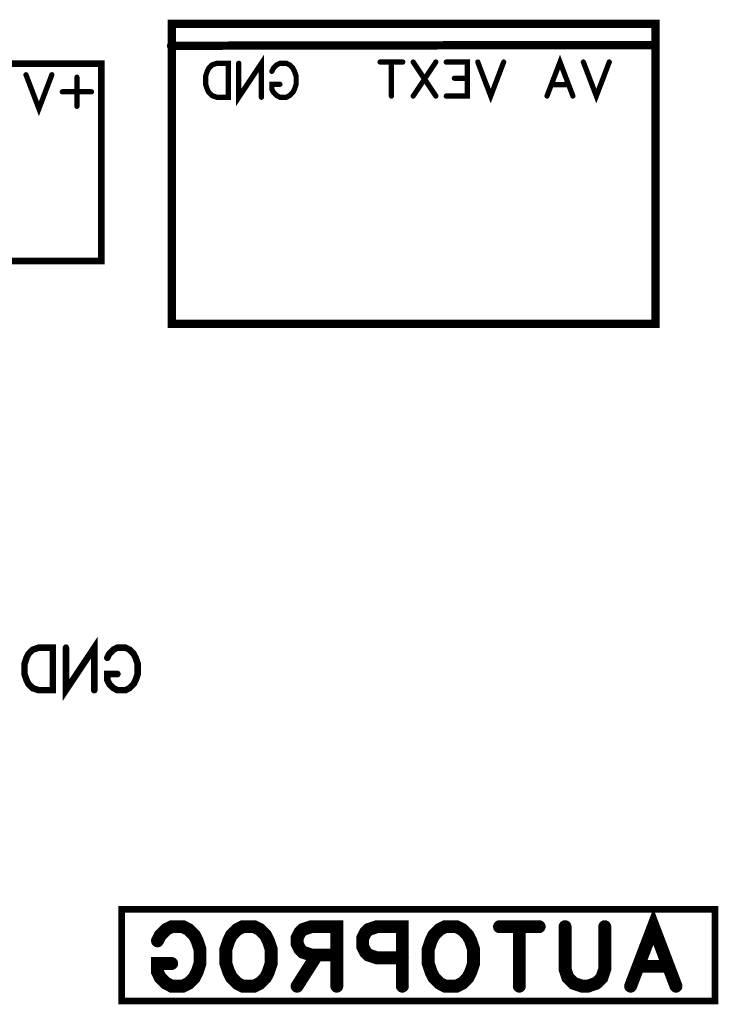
# Model space of a CAD drawing. Extents: x 0 to 95, y 0 to 136.
# Tile 13 of 14: x 36 to 57, y 106 to 136. Entities that reach past the tile are written whole.
import ezdxf

# ---------------------------------------------------------------- set-up
doc = ezdxf.new("R2010")
doc.units = 0
doc.layers.add('Bottom_Silk', color=11, linetype='CONTINUOUS')

msp = doc.modelspace()

# ---------------------------------------------------------------- linework, layer by layer
at = {"layer": 'Bottom_Silk', "linetype": 'CONTINUOUS'}
for points, const_width in [([(40.1553, 126.527), (54.672, 126.527), (54.672, 135.5357), (40.1553, 135.5357), (40.1553, 126.527)], 0.25), ([(40.1306, 134.8781), (54.6109, 134.9006)], 0.25), ([(42.1621, 134.3515), (42.1621, 133.3306), (42.8427, 134.3515), (42.8427, 133.3306)], 0.1569), ([(51.4171, 133.3681), (51.8068, 134.389), (52.1954, 133.3681)], 0.1569), ([(28.0105, 134.3449), (38.0394, 134.3449), (38.0394, 128.4098), (28.0105, 128.4098), (28.0105, 134.3449)], 0.2), ([(41.8484, 134.3515), (41.8484, 133.3306), (41.5081, 133.3306), (41.3621, 133.38), (41.2644, 133.4766), (41.2161, 133.5743), (41.1678, 133.7192), (41.1678, 133.9629), (41.2161, 134.1089), (41.2644, 134.2055), (41.3621, 134.3032), (41.5081, 134.3515), (41.8484, 134.3515)], 0.1569), ([(43.1564, 134.1089), (43.2047, 134.2055), (43.3024, 134.3032), (43.399, 134.3515), (43.5933, 134.3515), (43.691, 134.3032), (43.7876, 134.2055), (43.837, 134.1089), (43.8853, 133.9629), (43.8853, 133.7192), (43.837, 133.5743), (43.7876, 133.4766), (43.691, 133.38), (43.5933, 133.3306), (43.399, 133.3306), (43.3024, 133.38), (43.2047, 133.4766), (43.1564, 133.5743), (43.1564, 133.7192), (43.399, 133.7192)], 0.1569), ([(47.0857, 134.389), (46.4051, 134.389)], 0.1569), ([(46.7454, 134.389), (46.7454, 133.3681)], 0.1569), ([(48.08, 134.389), (47.3994, 133.3681)], 0.1569), ([(47.3994, 134.389), (48.08, 133.3681)], 0.1569), ([(48.3938, 134.389), (49.0249, 134.389), (49.0249, 133.3681), (48.3938, 133.3681)], 0.1569), ([(50.1158, 134.389), (49.7272, 133.3681), (49.3386, 134.389)], 0.1569), ([(53.2863, 134.389), (52.8977, 133.3681), (52.5091, 134.389)], 0.1569), ([(36.552, 134.0075), (36.1634, 132.9866), (35.7748, 134.0075)], 0.1569), ([(37.3037, 133.9339), (37.3037, 133.0591)], 0.1569), ([(49.0249, 133.9027), (48.6363, 133.9027)], 0.1569), ([(52.0494, 133.7084), (51.5631, 133.7084)], 0.1569), ([(37.7406, 133.4959), (36.8657, 133.4959)], 0.1569), ([(36.9742, 116.801), (36.9742, 115.5249), (37.8249, 116.801), (37.8249, 115.5249)], 0.1961), ([(36.582, 116.801), (36.582, 115.5249), (36.1567, 115.5249), (35.9742, 115.5867), (35.852, 115.7074), (35.7917, 115.8296), (35.7313, 116.0107), (35.7313, 116.3153), (35.7917, 116.4978), (35.852, 116.6185), (35.9742, 116.7407), (36.1567, 116.801), (36.582, 116.801)], 0.1961), ([(38.2171, 116.4978), (38.2774, 116.6185), (38.3996, 116.7407), (38.5203, 116.801), (38.7632, 116.801), (38.8853, 116.7407), (39.006, 116.6185), (39.0678, 116.4978), (39.1282, 116.3153), (39.1282, 116.0107), (39.0678, 115.8296), (39.006, 115.7074), (38.8853, 115.5867), (38.7632, 115.5249), (38.5203, 115.5249), (38.3996, 115.5867), (38.2774, 115.7074), (38.2171, 115.8296), (38.2171, 116.0107), (38.5203, 116.0107)], 0.1961), ([(38.6502, 108.9478), (56.4596, 108.9478), (56.4596, 106.1909), (38.6502, 106.1909), (38.6502, 108.9478)], 0.2), ([(53.9276, 106.6356), (54.6096, 108.4221), (55.2897, 106.6356)], 0.3889), ([(39.7235, 107.9976), (39.808, 108.1666), (39.979, 108.3376), (40.148, 108.4221), (40.488, 108.4221), (40.659, 108.3376), (40.828, 108.1666), (40.9145, 107.9976), (40.999, 107.7421), (40.999, 107.3156), (40.9145, 107.0621), (40.828, 106.8911), (40.659, 106.7221), (40.488, 106.6356), (40.148, 106.6356), (39.979, 106.7221), (39.808, 106.8911), (39.7235, 107.0621), (39.7235, 107.3156), (40.148, 107.3156)], 0.3889), ([(42.6258, 108.4221), (42.7968, 108.3376), (42.9658, 108.1666), (43.0523, 107.9976), (43.1368, 107.7421), (43.1368, 107.3156), (43.0523, 107.0621), (42.9658, 106.8911), (42.7968, 106.7221), (42.6258, 106.6356), (42.2858, 106.6356), (42.1168, 106.7221), (41.9458, 106.8911), (41.8613, 107.0621), (41.7768, 107.3156), (41.7768, 107.7421), (41.8613, 107.9976), (41.9458, 108.1666), (42.1168, 108.3376), (42.2858, 108.4221), (42.6258, 108.4221)], 0.3889), ([(45.1056, 107.5711), (44.3411, 107.5711), (44.0856, 107.6576), (43.9991, 107.7421), (43.9146, 107.9111), (43.9146, 108.0821), (43.9991, 108.2511), (44.0856, 108.3376), (44.3411, 108.4221), (45.1056, 108.4221), (45.1056, 106.6356)], 0.3889), ([(47.0744, 107.4866), (46.3079, 107.4866), (46.0544, 107.5711), (45.9679, 107.6576), (45.8834, 107.8266), (45.8834, 108.0821), (45.9679, 108.2511), (46.0544, 108.3376), (46.3079, 108.4221), (47.0744, 108.4221), (47.0744, 106.6356)], 0.3889), ([(48.7013, 108.4221), (48.8723, 108.3376), (49.0413, 108.1666), (49.1278, 107.9976), (49.2123, 107.7421), (49.2123, 107.3156), (49.1278, 107.0621), (49.0413, 106.8911), (48.8723, 106.7221), (48.7013, 106.6356), (48.3613, 106.6356), (48.1922, 106.7221), (48.0212, 106.8911), (47.9367, 107.0621), (47.8522, 107.3156), (47.8522, 107.7421), (47.9367, 107.9976), (48.0212, 108.1666), (48.1922, 108.3376), (48.3613, 108.4221), (48.7013, 108.4221)], 0.3889), ([(51.1811, 108.4221), (49.99, 108.4221)], 0.3889), ([(50.5856, 108.4221), (50.5856, 106.6356)], 0.3889), ([(53.1499, 108.4221), (53.1499, 107.1466), (53.0654, 106.8911), (52.8944, 106.7221), (52.6389, 106.6356), (52.4698, 106.6356), (52.2143, 106.7221), (52.0434, 106.8911), (51.9588, 107.1466), (51.9588, 108.4221)], 0.3889), ([(44.5101, 107.5711), (43.9146, 106.6356)], 0.3889), ([(55.0342, 107.2311), (54.1831, 107.2311)], 0.3889)]:
    msp.add_lwpolyline(points, dxfattribs=dict(at, const_width=const_width))
for points, const_width in [([(40.0681, 134.8781, 1), (40.1931, 134.8781, 1), (40.0681, 134.8781, 1)], 0.125), ([(54.5484, 134.9006, 1), (54.6734, 134.9006, 1), (54.5484, 134.9006, 1)], 0.125), ([(41.8092, 134.3515, 1), (41.8876, 134.3515, 1), (41.8092, 134.3515, 1)], 0.0784), ([(42.1229, 134.3515, 1), (42.2013, 134.3515, 1), (42.1229, 134.3515, 1)], 0.0784), ([(46.3659, 134.389, 1), (46.4443, 134.389, 1), (46.3659, 134.389, 1)], 0.0784), ([(46.7062, 134.389, 1), (46.7846, 134.389, 1), (46.7062, 134.389, 1)], 0.0784), ([(47.0465, 134.389, 1), (47.1249, 134.389, 1), (47.0465, 134.389, 1)], 0.0784), ([(47.3602, 134.389, 1), (47.4387, 134.389, 1), (47.3602, 134.389, 1)], 0.0784), ([(48.0408, 134.389, 1), (48.1192, 134.389, 1), (48.0408, 134.389, 1)], 0.0784), ([(48.3545, 134.389, 1), (48.433, 134.389, 1), (48.3545, 134.389, 1)], 0.0784), ([(49.2994, 134.389, 1), (49.3779, 134.389, 1), (49.2994, 134.389, 1)], 0.0784), ([(50.0766, 134.389, 1), (50.155, 134.389, 1), (50.0766, 134.389, 1)], 0.0784), ([(52.4699, 134.389, 1), (52.5483, 134.389, 1), (52.4699, 134.389, 1)], 0.0784), ([(53.2471, 134.389, 1), (53.3255, 134.389, 1), (53.2471, 134.389, 1)], 0.0784), ([(35.7356, 134.0075, 1), (35.8141, 134.0075, 1), (35.7356, 134.0075, 1)], 0.0784), ([(36.5128, 134.0075, 1), (36.5912, 134.0075, 1), (36.5128, 134.0075, 1)], 0.0784), ([(37.2645, 133.9339, 1), (37.343, 133.9339, 1), (37.2645, 133.9339, 1)], 0.0784), ([(43.1172, 134.1089, 1), (43.1956, 134.1089, 1), (43.1172, 134.1089, 1)], 0.0784), ([(48.5971, 133.9027, 1), (48.6756, 133.9027, 1), (48.5971, 133.9027, 1)], 0.0784), ([(48.9857, 133.9027, 1), (49.0641, 133.9027, 1), (48.9857, 133.9027, 1)], 0.0784), ([(43.3598, 133.7192, 1), (43.4382, 133.7192, 1), (43.3598, 133.7192, 1)], 0.0784), ([(51.5239, 133.7084, 1), (51.6023, 133.7084, 1), (51.5239, 133.7084, 1)], 0.0784), ([(52.0102, 133.7084, 1), (52.0886, 133.7084, 1), (52.0102, 133.7084, 1)], 0.0784), ([(36.8265, 133.4959, 1), (36.905, 133.4959, 1), (36.8265, 133.4959, 1)], 0.0784), ([(37.7014, 133.4959, 1), (37.7798, 133.4959, 1), (37.7014, 133.4959, 1)], 0.0784), ([(42.8035, 133.3306, 1), (42.8819, 133.3306, 1), (42.8035, 133.3306, 1)], 0.0784), ([(46.7062, 133.3681, 1), (46.7846, 133.3681, 1), (46.7062, 133.3681, 1)], 0.0784), ([(47.3602, 133.3681, 1), (47.4387, 133.3681, 1), (47.3602, 133.3681, 1)], 0.0784), ([(48.0408, 133.3681, 1), (48.1192, 133.3681, 1), (48.0408, 133.3681, 1)], 0.0784), ([(48.3545, 133.3681, 1), (48.433, 133.3681, 1), (48.3545, 133.3681, 1)], 0.0784), ([(51.3779, 133.3681, 1), (51.4563, 133.3681, 1), (51.3779, 133.3681, 1)], 0.0784), ([(52.1562, 133.3681, 1), (52.2346, 133.3681, 1), (52.1562, 133.3681, 1)], 0.0784), ([(37.2645, 133.0591, 1), (37.343, 133.0591, 1), (37.2645, 133.0591, 1)], 0.0784), ([(36.533, 116.801, 1), (36.6311, 116.801, 1), (36.533, 116.801, 1)], 0.098), ([(36.9252, 116.801, 1), (37.0232, 116.801, 1), (36.9252, 116.801, 1)], 0.098), ([(38.1681, 116.4978, 1), (38.2661, 116.4978, 1), (38.1681, 116.4978, 1)], 0.098), ([(38.4713, 116.0107, 1), (38.5693, 116.0107, 1), (38.4713, 116.0107, 1)], 0.098), ([(37.7759, 115.5249, 1), (37.8739, 115.5249, 1), (37.7759, 115.5249, 1)], 0.098), ([(42.5286, 108.4221, 1), (42.7231, 108.4221, 1), (42.5286, 108.4221, 1)], 0.1944), ([(48.604, 108.4221, 1), (48.7985, 108.4221, 1), (48.604, 108.4221, 1)], 0.1944), ([(49.8928, 108.4221, 1), (50.0873, 108.4221, 1), (49.8928, 108.4221, 1)], 0.1944), ([(50.4883, 108.4221, 1), (50.6828, 108.4221, 1), (50.4883, 108.4221, 1)], 0.1944), ([(51.0838, 108.4221, 1), (51.2783, 108.4221, 1), (51.0838, 108.4221, 1)], 0.1944), ([(51.8616, 108.4221, 1), (52.0561, 108.4221, 1), (51.8616, 108.4221, 1)], 0.1944), ([(53.0526, 108.4221, 1), (53.2471, 108.4221, 1), (53.0526, 108.4221, 1)], 0.1944), ([(39.6263, 107.9976, 1), (39.8207, 107.9976, 1), (39.6263, 107.9976, 1)], 0.1944), ([(44.4129, 107.5711, 1), (44.6073, 107.5711, 1), (44.4129, 107.5711, 1)], 0.1944), ([(45.0084, 107.5711, 1), (45.2029, 107.5711, 1), (45.0084, 107.5711, 1)], 0.1944), ([(46.9772, 107.4866, 1), (47.1717, 107.4866, 1), (46.9772, 107.4866, 1)], 0.1944), ([(40.0508, 107.3156, 1), (40.2452, 107.3156, 1), (40.0508, 107.3156, 1)], 0.1944), ([(54.0859, 107.2311, 1), (54.2804, 107.2311, 1), (54.0859, 107.2311, 1)], 0.1944), ([(54.9369, 107.2311, 1), (55.1314, 107.2311, 1), (54.9369, 107.2311, 1)], 0.1944), ([(43.8174, 106.6356, 1), (44.0118, 106.6356, 1), (43.8174, 106.6356, 1)], 0.1944), ([(45.0084, 106.6356, 1), (45.2029, 106.6356, 1), (45.0084, 106.6356, 1)], 0.1944), ([(46.9772, 106.6356, 1), (47.1717, 106.6356, 1), (46.9772, 106.6356, 1)], 0.1944), ([(50.4883, 106.6356, 1), (50.6828, 106.6356, 1), (50.4883, 106.6356, 1)], 0.1944), ([(53.8304, 106.6356, 1), (54.0249, 106.6356, 1), (53.8304, 106.6356, 1)], 0.1944), ([(55.1924, 106.6356, 1), (55.3869, 106.6356, 1), (55.1924, 106.6356, 1)], 0.1944)]:
    msp.add_lwpolyline(points, format="xyb", dxfattribs=dict(at, const_width=const_width))

doc.saveas('drawing.dxf')
